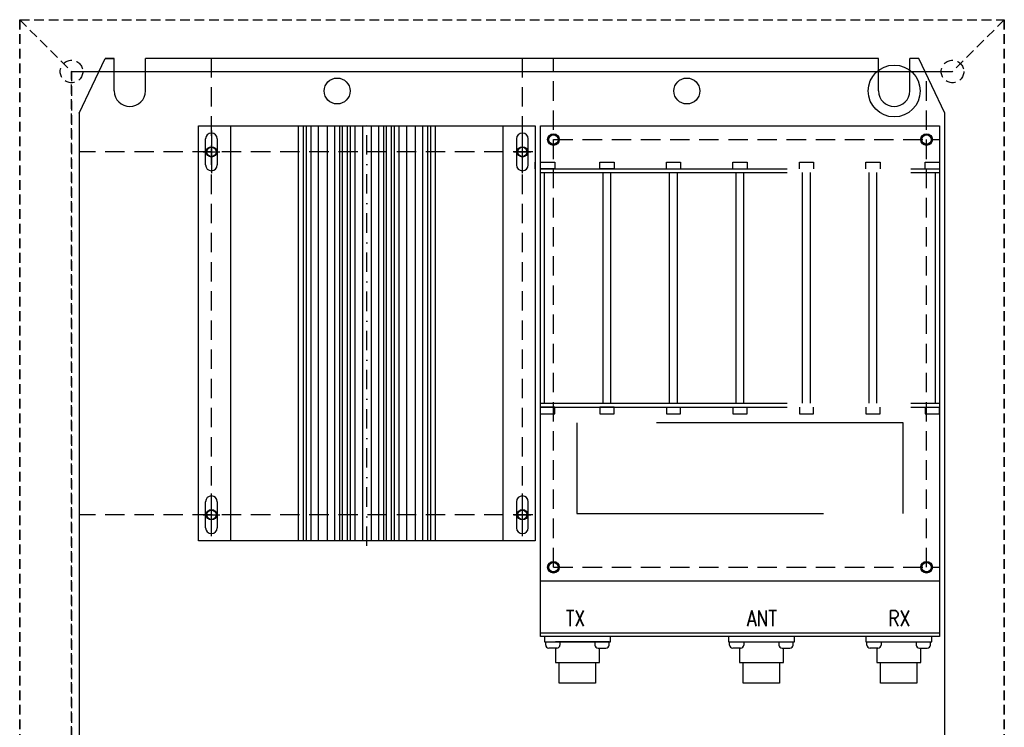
# Model space of a CAD drawing. Extents: x 40 to 2050, y 50 to 1450.
# Tile 5 of 7: x 811 to 1191, y 848 to 1121. Entities that reach past the tile are written whole.
import ezdxf
from ezdxf.enums import TextEntityAlignment as Align

# ---------------------------------------------------------------- set-up
doc = ezdxf.new("R2010")
doc.units = 0
doc.header["$LTSCALE"] = 15
doc.header["$MEASUREMENT"] = 0
for name, pattern in [('DASHED', [0.75, 0.5, -0.25]), ('DASHED2', [0.375, 0.25, -0.125]), ('HIDDEN', [9.525, 6.35, -3.175]), ('STRICHPUNKT', [1, 0.5, -0.25, 0, -0.25])]:
    doc.linetypes.add(name, pattern=pattern)
doc.layers.get('0').update_dxf_attribs({"linetype": 'CONTINUOUS'})
doc.styles.add('SIMPLEX', font='SIMPLEX.shx', dxfattribs={"width": 0.8})

msp = doc.modelspace()

# ---------------------------------------------------------------- linework, layer by layer
at = {"linetype": 'DASHED2'}
for p, q in [((811, 1121), (831, 1101)), ((811, 521), (811, 1121)), ((811, 521), (811, 1121)), ((811, 1121), (811, 521)), ((811, 1121), (1191, 1121)), ((1191, 1121), (1171, 1101)), ((1191, 1121), (1191, 521)), ((1191, 521), (1191, 1121)), ((831, 541), (831, 1101)), ((831, 541), (831, 1101)), ((831, 1101), (831, 541))]:
    msp.add_line(p, q, dxfattribs=at)
for p, q in [((834, 1085), (844, 1106)), ((844, 1106), (847.5, 1106)), ((847.5, 1106), (844, 1106)), ((847.5, 1093.5), (847.5, 1106)), ((859.5, 1093.5), (859.5, 1106)), ((1142.5, 1106), (859.5, 1106)), ((1142.5, 1093.5), (1142.5, 1106)), ((1158, 1106), (1154.5, 1106)), ((1158, 1106), (1154.5, 1106)), ((1154.5, 1093.5), (1154.5, 1106)), ((1168, 1085), (1158, 1106)), ((831, 1101), (1171, 1101)), ((834, 1085), (834, 557)), ((1168, 557), (1168, 1085)), ((880, 920), (880, 1080)), ((880, 1080), (1010, 1080)), ((892.5, 920), (892.5, 1080)), ((918.5, 1080), (918.5, 920)), ((920.5, 920), (920.5, 1080)), ((921.5, 1080), (921.5, 920)), ((923.5, 920), (923.5, 1080)), ((926.25, 1080), (926.25, 920)), ((929.75, 920), (929.75, 1080)), ((932.5, 1080), (932.5, 920)), ((934.5, 920), (934.5, 1080)), ((935.5, 1080), (935.5, 920)), ((937.5, 920), (937.5, 1080)), ((938.5, 1080), (938.5, 920)), ((940.5, 920), (940.5, 1080)), ((943.25, 1080), (943.25, 920)), ((946.75, 920), (946.75, 1080)), ((949.5, 1080), (949.5, 920)), ((951.5, 920), (951.5, 1080)), ((952.5, 1080), (952.5, 920)), ((954.5, 920), (954.5, 1080)), ((955.5, 1080), (955.5, 920)), ((957.5, 920), (957.5, 1080)), ((960.25, 1080), (960.25, 920)), ((963.75, 920), (963.75, 1080)), ((966.5, 1080), (966.5, 920)), ((968.5, 920), (968.5, 1080)), ((969.5, 1080), (969.5, 920)), ((971.5, 920), (971.5, 1080)), ((997.5, 1080), (997.5, 920)), ((1010, 1080), (1010, 920)), ((884.95, 1077.25), (885.05, 1077.25)), ((885, 1078.25), (885, 1061.75)), ((1005.05, 1077.25), (1004.95, 1077.25)), ((1005, 1061.75), (1005, 1078.25)), ((882.75, 1064.95), (882.75, 1075.05)), ((887.25, 1075.05), (887.25, 1064.95)), ((1002.75, 1075.05), (1002.75, 1064.95)), ((1007.25, 1064.95), (1007.25, 1075.05)), ((881.75, 1070), (888.25, 1070)), ((1001.75, 1070), (1008.25, 1070)), ((885.05, 1062.75), (884.95, 1062.75)), ((1004.95, 1062.75), (1005.05, 1062.75)), ((882.75, 924.95), (882.75, 935.05)), ((884.95, 937.25), (885.05, 937.25)), ((885, 921.75), (885, 938.25)), ((887.25, 935.05), (887.25, 924.95)), ((1002.75, 935.05), (1002.75, 924.95)), ((1005.05, 937.25), (1004.95, 937.25)), ((1005, 921.75), (1005, 938.25)), ((1007.25, 924.95), (1007.25, 935.05)), ((881.75, 930), (888.25, 930)), ((1001.75, 930), (1008.25, 930)), ((1010, 920), (880, 920)), ((885.05, 922.75), (884.95, 922.75)), ((1004.95, 922.75), (1005.05, 922.75))]:
    msp.add_line(p, q)
at = {"linetype": 'DASHED'}
for p, q in [((885, 930), (885, 1106)), ((1005, 930), (1005, 1106)), ((1017, 909.75), (1017, 1106)), ((1161, 909.75), (1161, 1099.7)), ((1017, 1074.75), (1166, 1074.75)), ((1009, 1070), (834, 1070)), ((1009, 930), (834, 930)), ((1017, 909.75), (1166, 909.75))]:
    msp.add_line(p, q, dxfattribs=at)
at = {"linetype": 'STRICHPUNKT'}
msp.add_line((945, 918), (945, 1082), dxfattribs=at)
at = {"linetype": 'Continuous'}
for p, q in [((1012, 1080), (1166, 1080)), ((1012, 904.5), (1012, 1080)), ((1012, 883), (1012, 1080)), ((1012, 1080), (1166, 1080)), ((1166, 1080), (1166, 904.5)), ((1166, 1080), (1166, 883)), ((1012, 904.5), (1166, 904.5)), ((1012, 884.5), (1166, 884.5)), ((1166, 883), (1012, 883)), ((1039, 883), (1013.5, 883)), ((1013.5, 883), (1013.5, 881)), ((1039, 881), (1039, 883)), ((1084.5, 883), (1084.5, 881)), ((1110, 883), (1084.5, 883)), ((1110, 881), (1110, 883)), ((1163, 883), (1137.5, 883)), ((1137.5, 883), (1137.5, 881)), ((1163, 881), (1163, 883)), ((1013.5, 881), (1039, 881)), ((1014, 881), (1019.5, 881)), ((1014, 879.75), (1014, 881)), ((1018.25, 878.5), (1015.25, 878.5)), ((1034.75, 881), (1017.75, 881)), ((1017.75, 878.5), (1017.75, 873)), ((1019.5, 881), (1019.5, 879.75)), ((1033, 881), (1033, 879.75)), ((1038.5, 881), (1033, 881)), ((1034.25, 878.5), (1037.25, 878.5)), ((1034.75, 873), (1034.75, 878.5)), ((1038.5, 879.75), (1038.5, 881)), ((1084.5, 881), (1110, 881)), ((1085, 879.75), (1085, 881)), ((1089.25, 878.5), (1086.25, 878.5)), ((1088.75, 878.5), (1088.75, 873)), ((1090.5, 881), (1090.5, 879.75)), ((1104, 881), (1104, 879.75)), ((1105.25, 878.5), (1108.25, 878.5)), ((1105.75, 873), (1105.75, 878.5)), ((1109.5, 879.75), (1109.5, 881)), ((1137.5, 881), (1163, 881)), ((1138, 879.75), (1138, 881)), ((1142.25, 878.5), (1139.25, 878.5)), ((1141.75, 878.5), (1141.75, 873)), ((1143.5, 881), (1143.5, 879.75)), ((1157, 881), (1157, 879.75)), ((1158.25, 878.5), (1161.25, 878.5)), ((1158.75, 873), (1158.75, 878.5)), ((1162.5, 879.75), (1162.5, 881)), ((1017.75, 873), (1034.75, 873)), ((1019.25, 865), (1019.25, 873)), ((1033.25, 873), (1033.25, 865)), ((1088.75, 873), (1105.75, 873)), ((1090.25, 865), (1090.25, 873)), ((1104.25, 873), (1104.25, 865)), ((1141.75, 873), (1158.75, 873)), ((1143.25, 865), (1143.25, 873)), ((1157.25, 873), (1157.25, 865)), ((1033.25, 865), (1019.25, 865)), ((1104.25, 865), (1090.25, 865)), ((1157.25, 865), (1143.25, 865))]:
    msp.add_line(p, q, dxfattribs=at)
at = {"linetype": 'HIDDEN'}
for p, q in [((1010, 1063.5), (1010, 1066)), ((1012, 1066), (1017.5, 1066)), ((1017.5, 1066), (1017.5, 1063.5)), ((1034.92, 1063.5), (1034.92, 1066)), ((1034.92, 1066), (1040.42, 1066)), ((1040.42, 1066), (1040.42, 1063.5)), ((1060.58, 1066), (1066.08, 1066)), ((1060.58, 1063.5), (1060.58, 1066)), ((1066.08, 1066), (1066.08, 1063.5)), ((1086.25, 1066), (1091.75, 1066)), ((1086.25, 1063.5), (1086.25, 1066)), ((1091.75, 1066), (1091.75, 1063.5)), ((1111.92, 1066), (1117.42, 1066)), ((1111.92, 1063.5), (1111.92, 1066)), ((1117.42, 1066), (1117.42, 1063.5)), ((1137.58, 1066), (1143.08, 1066)), ((1137.58, 1063.5), (1137.58, 1066)), ((1143.08, 1066), (1143.08, 1063.5)), ((1160.5, 1063.5), (1160.5, 1066)), ((1160.5, 1066), (1166, 1066)), ((1166, 1066), (1166, 1063.5)), ((1012, 1063.5), (1166, 1063.5)), ((1017.5, 1063.5), (1012, 1063.5)), ((1012, 1062), (1166, 1062)), ((1013.5, 973), (1013.5, 1062)), ((1040.42, 1063.5), (1034.92, 1063.5)), ((1036.17, 973), (1036.17, 1062)), ((1039.17, 973), (1039.17, 1062)), ((1061.83, 973), (1061.83, 1062)), ((1064.83, 973), (1064.83, 1062)), ((1087.5, 973), (1087.5, 1062)), ((1090.5, 973), (1090.5, 1062)), ((1113.17, 973), (1113.17, 1062)), ((1116.17, 973), (1116.17, 1062)), ((1138.83, 973), (1138.83, 1062)), ((1141.83, 973), (1141.83, 1062)), ((1164.5, 973), (1164.5, 1062)), ((1012, 973), (1166, 973)), ((1010, 971.5), (1010, 969)), ((1012, 971.5), (1166, 971.5)), ((1017.5, 971.5), (1012, 971.5)), ((1012, 971.5), (1166, 971.5)), ((1012, 969), (1017.5, 969)), ((1017.5, 969), (1017.5, 971.5)), ((1040.42, 971.5), (1034.92, 971.5)), ((1034.92, 971.5), (1034.92, 969)), ((1034.92, 969), (1040.42, 969)), ((1040.42, 969), (1040.42, 971.5)), ((1060.58, 971.5), (1060.58, 969)), ((1060.58, 969), (1066.08, 969)), ((1066.08, 969), (1066.08, 971.5)), ((1086.25, 971.5), (1086.25, 969)), ((1086.25, 969), (1091.75, 969)), ((1091.75, 969), (1091.75, 971.5)), ((1111.92, 971.5), (1111.92, 969)), ((1111.92, 969), (1117.42, 969)), ((1117.42, 969), (1117.42, 971.5)), ((1137.58, 971.5), (1137.58, 969)), ((1137.58, 969), (1143.08, 969)), ((1143.08, 969), (1143.08, 971.5)), ((1160.5, 971.5), (1160.5, 969)), ((1160.5, 969), (1166, 969)), ((1166, 969), (1166, 971.5)), ((1026, 965.5), (1026, 930.5)), ((1152, 965.5), (1026, 965.5)), ((1152, 930.5), (1152, 965.5)), ((1026, 930.5), (1152, 930.5))]:
    msp.add_line(p, q, dxfattribs=at)
at = {"linetype": 'DASHED2'}
for centre in [(831, 1101), (1171, 1101)]:
    msp.add_circle(centre, 4.35, dxfattribs=at)
at = {"linetype": 'Continuous'}
for centre, radius in [((1148.5, 1093.5), 10), ((1017, 1074.75), 2.25), ((1017, 1074.75), 2.1), ((1017, 1074.75), 2), ((1017, 1074.75), 1.8), ((1161, 1074.75), 2.25), ((1161, 1074.75), 2.1), ((1161, 1074.75), 2), ((1161, 1074.75), 1.8), ((885, 1070), 2), ((885, 1070), 1.8), ((1005, 1070), 2), ((1005, 1070), 1.8), ((885, 930), 2), ((885, 930), 1.8), ((1005, 930), 2), ((1005, 930), 1.8), ((1017, 909.75), 2.25), ((1161, 909.75), 2.25), ((1017, 909.75), 2.1), ((1017, 909.75), 2), ((1017, 909.75), 1.8), ((1161, 909.75), 2.1), ((1161, 909.75), 2), ((1161, 909.75), 1.8)]:
    msp.add_circle(centre, radius, dxfattribs=at)
for centre in [(933.5, 1093.5), (1068.5, 1093.5)]:
    msp.add_circle(centre, 5)
for centre, radius, start, end in [((853.5, 1093.5), 6, 180, 0), ((1148.5, 1093.5), 6, 180, 0), ((884.95, 1075.05), 2.2, 90, 180), ((885.05, 1075.05), 2.2, 0, 90), ((1004.95, 1075.05), 2.2, 90, 180), ((1005.05, 1075.05), 2.2, 0, 90), ((884.95, 1064.95), 2.2, 180, 270), ((885.05, 1064.95), 2.2, 270, 0), ((1004.95, 1064.95), 2.2, 180, 270), ((1005.05, 1064.95), 2.2, 270, 0), ((884.95, 935.05), 2.2, 90, 180), ((885.05, 935.05), 2.2, 0, 90), ((1004.95, 935.05), 2.2, 90, 180), ((1005.05, 935.05), 2.2, 0, 90), ((884.95, 924.95), 2.2, 180, 270), ((885.05, 924.95), 2.2, 270, 0), ((1004.95, 924.95), 2.2, 180, 270), ((1005.05, 924.95), 2.2, 270, 0)]:
    msp.add_arc(centre, radius, start, end)
for centre, start, end in [((1015.25, 879.75), 180, 270), ((1018.25, 879.75), 270, 0), ((1034.25, 879.75), 180, 270), ((1037.25, 879.75), 270, 0), ((1086.25, 879.75), 180, 270), ((1089.25, 879.75), 270, 0), ((1105.25, 879.75), 180, 270), ((1108.25, 879.75), 270, 0), ((1139.25, 879.75), 180, 270), ((1142.25, 879.75), 270, 0), ((1158.25, 879.75), 180, 270), ((1161.25, 879.75), 270, 0)]:
    msp.add_arc(centre, 1.25, start, end, dxfattribs=at)

# ---------------------------------------------------------------- texts
at = {"linetype": 'Continuous', "style": 'SIMPLEX', "width": 0.8}
for s, p in [('TX', (1025.5, 887)), ('ANT', (1097.5, 887)), ('RX', (1150.5, 887))]:
    msp.add_text(s, height=6, dxfattribs=at).set_placement(p, align=Align.CENTER)

doc.saveas('drawing.dxf')
